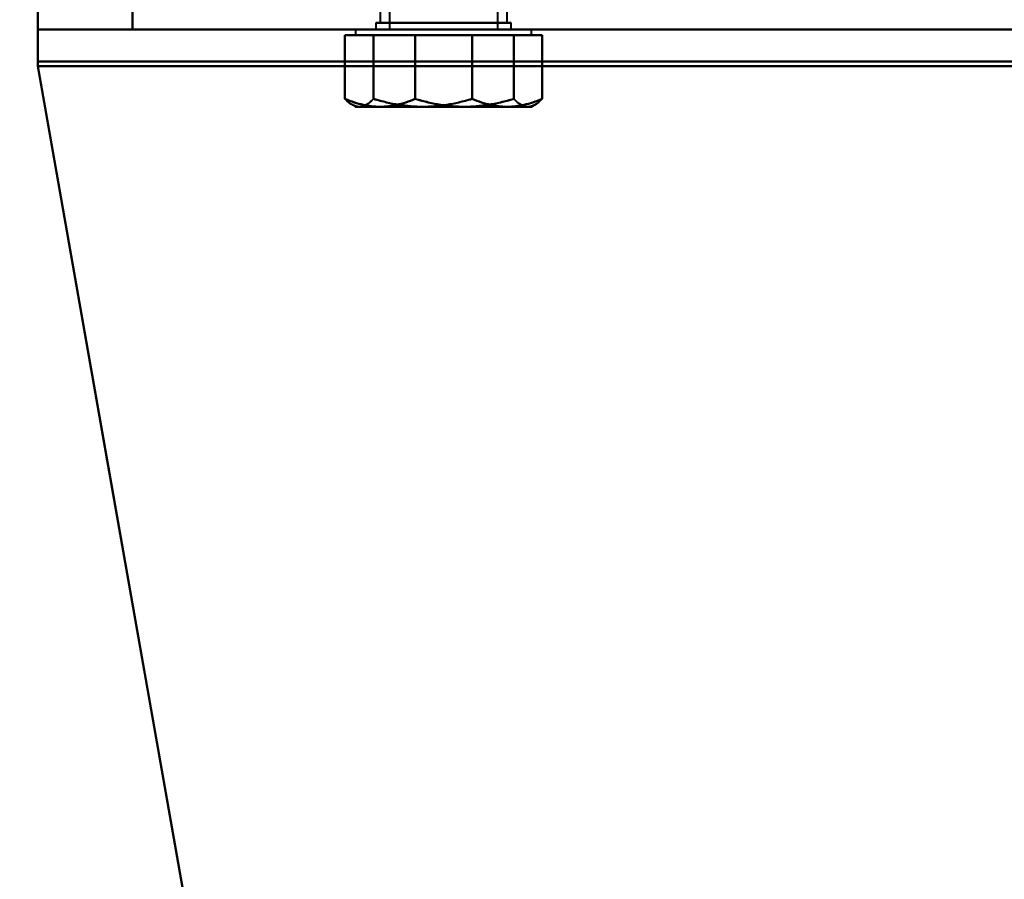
# Model space of a CAD drawing. Header units: millimetres. Extents: x -1321 to 1388, y -120 to 1267.
# Tile 3 of 88: x -419 to -346, y 64 to 127. Entities that reach past the tile are written whole.
import ezdxf

# ---------------------------------------------------------------- set-up
doc = ezdxf.new("R2010")
doc.units = ezdxf.units.MM
for name, color, linetype, lineweight in [('A-ANNO-DIMS', 211, 'Continuous', 30), ('A-ANNO-DIMS-20', 211, 'Continuous', 30), ('G-IMPT', 8, 'Continuous', 40)]:
    doc.layers.add(name, color=color, linetype=linetype, lineweight=lineweight)
doc.styles.add('Arial_1', font='arial.ttf', dxfattribs={"height": 60})
doc.dimstyles.new('Linéaire', dxfattribs={"dimscale": 304.8, "dimtxt": 61.215564, "dimasz": 0.131234, "dimexe": 0.131234, "dimexo": 0.131234, "dimgap": 0.131234, "dimtad": 1, "dimdec": 0, "dimzin": 0, "dimdsep": 46, "dimtxsty": 'Arial_1', "dimblk1": 'OBLIQUE', "dimblk2": 'OBLIQUE', "dimsah": 1, "dimcen": 0.09, "dimazin": 0, "dimtfac": 1, "dimtdec": 4, "dimtix": 1, "dimtmove": 0, "dimatfit": 3, "dimfxl": 1, "dimtvp": 1, "dimtfill": 1, "dimtolj": 1, "dimtzin": 0, "dimarcsym": 2})

# ---------------------------------------------------------------- blocks, each defined once
blk = doc.blocks.new('NEXA 1500 CALQUES_dwg-769064-Droite')
at = {"layer": 'G-IMPT'}
for p, q in [((-392.2, 128.872), (-392.2, 126.872)), ((-392.2, 128.872), (-392.2, 126.872)), ((-392.2, 128.872), (-392.2, 126.872)), ((-392.2, 128.872), (-392.2, 126.872)), ((-391.5, 128.872), (-391.5, 126.372)), ((-391.5, 128.872), (-391.5, 126.372)), ((-391.5, 128.872), (-391.5, 126.372)), ((-391.5, 128.872), (-391.5, 126.372)), ((-383.5, 126.372), (-383.5, 128.872)), ((-383.5, 126.372), (-383.5, 128.872)), ((-383.5, 126.372), (-383.5, 128.872)), ((-383.5, 126.372), (-383.5, 128.872)), ((-382.8, 126.872), (-382.8, 128.872)), ((-382.8, 126.872), (-382.8, 128.872)), ((-382.8, 126.872), (-382.8, 128.872)), ((-382.8, 126.872), (-382.8, 128.872)), ((-417.5, 128.372), (-417.5, 126.372)), ((-417.5, 128.372), (-417.5, 126.372)), ((-417.5, 128.372), (-417.5, 123.678)), ((-417.5, 123.678), (-417.5, 128.372)), ((-417.5, 128.372), (-417.5, 123.678)), ((-417.5, 123.678), (-417.5, 128.372)), ((-417.5, 128.372), (-417.5, 123.678)), ((-417.5, 128.372), (-417.5, 123.678)), ((-417.5, 123.678), (-417.5, 128.372)), ((-417.5, 123.678), (-417.5, 128.372)), ((-392.5, 126.872), (-392.5, 126.372)), ((-392.5, 126.872), (-392.5, 126.372)), ((-392.5, 126.872), (-392.5, 126.372)), ((-392.5, 126.872), (-392.5, 126.372)), ((-387.5, 126.872), (-392.5, 126.872)), ((-392.5, 126.872), (-387.5, 126.872)), ((-387.5, 126.872), (-392.5, 126.872)), ((-392.5, 126.872), (-387.5, 126.872)), ((-387.5, 126.872), (-392.5, 126.872)), ((-392.5, 126.872), (-387.5, 126.872)), ((-387.5, 126.872), (-392.5, 126.872)), ((-392.5, 126.872), (-387.5, 126.872)), ((-385.15, 126.872), (-392.2, 126.872)), ((-392.2, 126.872), (-383.43, 126.872)), ((-392.2, 126.872), (-387.5, 126.872)), ((-382.8, 126.872), (-392.2, 126.872)), ((-382.8, 126.872), (-392.2, 126.872)), ((-392.2, 126.872), (-387.5, 126.872)), ((-382.8, 126.872), (-392.2, 126.872)), ((-382.8, 126.872), (-392.2, 126.872)), ((-392.2, 126.872), (-387.5, 126.872)), ((-382.8, 126.872), (-392.2, 126.872)), ((-382.8, 126.872), (-392.2, 126.872)), ((-391.57, 126.872), (-385.15, 126.872)), ((-382.8, 126.872), (-389.85, 126.872)), ((-382.5, 126.872), (-387.5, 126.872)), ((-387.5, 126.872), (-382.5, 126.872)), ((-382.5, 126.872), (-387.5, 126.872)), ((-387.5, 126.872), (-382.8, 126.872)), ((-387.5, 126.872), (-382.8, 126.872)), ((-387.5, 126.872), (-382.5, 126.872)), ((-382.5, 126.872), (-387.5, 126.872)), ((-387.5, 126.872), (-382.8, 126.872)), ((-387.5, 126.872), (-382.8, 126.872)), ((-387.5, 126.872), (-382.5, 126.872)), ((-382.5, 126.872), (-387.5, 126.872)), ((-387.5, 126.872), (-382.8, 126.872)), ((-387.5, 126.872), (-382.8, 126.872)), ((-387.5, 126.872), (-382.5, 126.872)), ((-385.15, 126.872), (-382.8, 126.872)), ((-382.5, 126.372), (-382.5, 126.872)), ((-382.5, 126.372), (-382.5, 126.872)), ((-382.5, 126.372), (-382.5, 126.872)), ((-382.5, 126.372), (-382.5, 126.872)), ((400.5, 126.372), (-417.5, 126.372)), ((400.5, 126.372), (-417.5, 126.372)), ((-417.5, 126.372), (-417.5, 124.025)), ((-417.5, 126.372), (-410.5, 126.372)), ((-417.5, 126.372), (-417.5, 124.025)), ((-417.5, 126.372), (-410.5, 126.372)), ((-417.5, 126.372), (-417.5, 124.025)), ((-417.5, 126.372), (-410.5, 126.372)), ((-417.5, 126.372), (-417.5, 124.025)), ((-417.5, 126.372), (-410.5, 126.372)), ((-417.5, 124.025), (-417.5, 126.372)), ((-410.5, 126.372), (-417.5, 126.372)), ((-410.5, 126.372), (-417.5, 126.372)), ((-410.5, 126.372), (-417.5, 126.372)), ((-417.5, 124.025), (-417.5, 126.372)), ((-410.5, 126.372), (-417.5, 126.372)), ((-417.5, 124.025), (-417.5, 126.372)), ((-417.5, 124.025), (-417.5, 126.372)), ((-394, 126.372), (-394, 125.972)), ((-394, 126.372), (-394, 125.972)), ((-394, 126.372), (-394, 125.972)), ((-394, 126.372), (-394, 125.972)), ((-394, 126.372), (-381.261, 126.372)), ((-394, 126.372), (-381.261, 126.372)), ((-394, 126.372), (-381.261, 126.372)), ((-394, 126.372), (-381.261, 126.372)), ((-381.261, 126.372), (-394, 126.372)), ((-381.261, 126.372), (-394, 126.372)), ((-381.261, 126.372), (-394, 126.372)), ((-381.261, 126.372), (-394, 126.372)), ((-394, 125.972), (-392.198, 125.972)), ((-394, 125.972), (-392.198, 125.972)), ((-394, 125.972), (-392.198, 125.972)), ((-394, 125.972), (-392.198, 125.972)), ((-392.198, 125.972), (-394, 125.972)), ((-392.198, 125.972), (-394, 125.972)), ((-392.198, 125.972), (-394, 125.972)), ((-392.198, 125.972), (-394, 125.972)), ((-393.739, 126.372), (-381, 126.372)), ((-393.739, 126.372), (-381, 126.372)), ((-393.739, 126.372), (-381, 126.372)), ((-393.739, 126.372), (-381, 126.372)), ((-381, 126.372), (-393.739, 126.372)), ((-381, 126.372), (-393.739, 126.372)), ((-381, 126.372), (-393.739, 126.372)), ((-381, 126.372), (-393.739, 126.372)), ((-393.739, 125.972), (-389.041, 125.972)), ((-393.739, 125.972), (-389.041, 125.972)), ((-393.739, 125.972), (-389.041, 125.972)), ((-393.739, 125.972), (-389.041, 125.972)), ((-389.041, 125.972), (-393.739, 125.972)), ((-389.041, 125.972), (-393.739, 125.972)), ((-389.041, 125.972), (-393.739, 125.972)), ((-389.041, 125.972), (-393.739, 125.972)), ((-387.5, 126.372), (-392.5, 126.372)), ((-392.5, 126.372), (-387.5, 126.372)), ((-387.5, 126.372), (-392.5, 126.372)), ((-392.5, 126.372), (-387.5, 126.372)), ((-387.5, 126.372), (-392.5, 126.372)), ((-392.5, 126.372), (-387.5, 126.372)), ((-387.5, 126.372), (-392.5, 126.372)), ((-392.5, 126.372), (-387.5, 126.372)), ((-392.198, 125.972), (-385.959, 125.972)), ((-392.198, 125.972), (-385.959, 125.972)), ((-392.198, 125.972), (-385.959, 125.972)), ((-392.198, 125.972), (-385.959, 125.972)), ((-385.959, 125.972), (-392.198, 125.972)), ((-385.959, 125.972), (-392.198, 125.972)), ((-385.959, 125.972), (-392.198, 125.972)), ((-385.959, 125.972), (-392.198, 125.972)), ((-391.5, 126.372), (-386.378, 126.372)), ((-386.378, 126.372), (-391.5, 126.372)), ((-386.378, 126.372), (-391.5, 126.372)), ((-391.5, 126.372), (-386.378, 126.372)), ((-386.378, 126.372), (-391.5, 126.372)), ((-391.5, 126.372), (-386.378, 126.372)), ((-386.378, 126.372), (-391.5, 126.372)), ((-391.5, 126.372), (-386.378, 126.372)), ((-389.041, 125.972), (-382.802, 125.972)), ((-389.041, 125.972), (-382.802, 125.972)), ((-389.041, 125.972), (-382.802, 125.972)), ((-389.041, 125.972), (-382.802, 125.972)), ((-382.802, 125.972), (-389.041, 125.972)), ((-382.802, 125.972), (-389.041, 125.972)), ((-382.802, 125.972), (-389.041, 125.972)), ((-382.802, 125.972), (-389.041, 125.972)), ((-388.622, 126.372), (-383.5, 126.372)), ((-383.5, 126.372), (-388.622, 126.372)), ((-383.5, 126.372), (-388.622, 126.372)), ((-388.622, 126.372), (-383.5, 126.372)), ((-383.5, 126.372), (-388.622, 126.372)), ((-388.622, 126.372), (-383.5, 126.372)), ((-383.5, 126.372), (-388.622, 126.372)), ((-388.622, 126.372), (-383.5, 126.372)), ((-382.5, 126.372), (-387.5, 126.372)), ((-387.5, 126.372), (-382.5, 126.372)), ((-382.5, 126.372), (-387.5, 126.372)), ((-387.5, 126.372), (-382.5, 126.372)), ((-382.5, 126.372), (-387.5, 126.372)), ((-387.5, 126.372), (-382.5, 126.372)), ((-382.5, 126.372), (-387.5, 126.372)), ((-387.5, 126.372), (-382.5, 126.372)), ((-385.959, 125.972), (-381.261, 125.972)), ((-385.959, 125.972), (-381.261, 125.972)), ((-385.959, 125.972), (-381.261, 125.972)), ((-385.959, 125.972), (-381.261, 125.972)), ((-381.261, 125.972), (-385.959, 125.972)), ((-381.261, 125.972), (-385.959, 125.972)), ((-381.261, 125.972), (-385.959, 125.972)), ((-381.261, 125.972), (-385.959, 125.972)), ((-382.802, 125.972), (-381, 125.972)), ((-382.802, 125.972), (-381, 125.972)), ((-382.802, 125.972), (-381, 125.972)), ((-382.802, 125.972), (-381, 125.972)), ((-381, 125.972), (-382.802, 125.972)), ((-381, 125.972), (-382.802, 125.972)), ((-381, 125.972), (-382.802, 125.972)), ((-381, 125.972), (-382.802, 125.972)), ((-381, 125.972), (-381, 126.372)), ((-381, 125.972), (-381, 126.372)), ((-381, 125.972), (-381, 126.372)), ((-381, 125.972), (-381, 126.372)), ((-394.267, 120.827), (-394, 120.672)), ((-394.267, 120.827), (-394, 120.672)), ((-394.267, 120.827), (-394, 120.672)), ((-394.267, 120.827), (-394, 120.672)), ((-381, 120.672), (-380.733, 120.827)), ((-381, 120.672), (-380.733, 120.827)), ((-381, 120.672), (-380.733, 120.827)), ((-381, 120.672), (-380.733, 120.827)), ((-394, 120.672), (-392.198, 120.672)), ((-394, 120.672), (-392.198, 120.672)), ((-394, 120.672), (-392.198, 120.672)), ((-394, 120.672), (-392.198, 120.672)), ((-392.198, 120.672), (-394, 120.672)), ((-392.198, 120.672), (-394, 120.672)), ((-392.198, 120.672), (-394, 120.672)), ((-392.198, 120.672), (-394, 120.672)), ((-393.739, 120.672), (-389.041, 120.672)), ((-393.739, 120.672), (-389.041, 120.672)), ((-393.739, 120.672), (-389.041, 120.672)), ((-393.739, 120.672), (-389.041, 120.672)), ((-389.041, 120.672), (-393.739, 120.672)), ((-389.041, 120.672), (-393.739, 120.672)), ((-389.041, 120.672), (-393.739, 120.672)), ((-389.041, 120.672), (-393.739, 120.672)), ((-392.198, 120.672), (-385.959, 120.672)), ((-392.198, 120.672), (-385.959, 120.672)), ((-392.198, 120.672), (-385.959, 120.672)), ((-392.198, 120.672), (-385.959, 120.672)), ((-385.959, 120.672), (-392.198, 120.672)), ((-385.959, 120.672), (-392.198, 120.672)), ((-385.959, 120.672), (-392.198, 120.672)), ((-385.959, 120.672), (-392.198, 120.672)), ((-389.041, 120.672), (-382.802, 120.672)), ((-389.041, 120.672), (-382.802, 120.672)), ((-389.041, 120.672), (-382.802, 120.672)), ((-389.041, 120.672), (-382.802, 120.672)), ((-382.802, 120.672), (-389.041, 120.672)), ((-382.802, 120.672), (-389.041, 120.672)), ((-382.802, 120.672), (-389.041, 120.672)), ((-382.802, 120.672), (-389.041, 120.672)), ((-385.959, 120.672), (-381.261, 120.672)), ((-385.959, 120.672), (-381.261, 120.672)), ((-385.959, 120.672), (-381.261, 120.672)), ((-385.959, 120.672), (-381.261, 120.672)), ((-381.261, 120.672), (-385.959, 120.672)), ((-381.261, 120.672), (-385.959, 120.672)), ((-381.261, 120.672), (-385.959, 120.672)), ((-381.261, 120.672), (-385.959, 120.672)), ((-382.802, 120.672), (-381, 120.672)), ((-382.802, 120.672), (-381, 120.672)), ((-382.802, 120.672), (-381, 120.672)), ((-382.802, 120.672), (-381, 120.672)), ((-381, 120.672), (-382.802, 120.672)), ((-381, 120.672), (-382.802, 120.672)), ((-381, 120.672), (-382.802, 120.672)), ((-381, 120.672), (-382.802, 120.672))]:
    blk.add_line(p, q, dxfattribs=at)
at = {"layer": 'G-IMPT', "flags": 128}
for points in [[(-417.5, 126.372), (-417.5, 126.872), (-417.5, 127.372), (-417.5, 127.872), (-417.5, 128.372)], [(-417.5, 128.372), (-417.5, 127.872), (-417.5, 127.372), (-417.5, 126.872), (-417.5, 126.372)], [(-417.5, 126.372), (-417.5, 126.872), (-417.5, 127.372), (-417.5, 127.872), (-417.5, 128.372)], [(-417.5, 128.372), (-417.5, 127.872), (-417.5, 127.372), (-417.5, 126.872), (-417.5, 126.372)], [(-417.5, 128.372), (-417.5, 127.872), (-417.5, 127.372), (-417.5, 126.872), (-417.5, 126.372)], [(-417.5, 126.372), (-417.5, 126.872), (-417.5, 127.372), (-417.5, 127.872), (-417.5, 128.372)], [(-417.5, 128.372), (-417.5, 127.872), (-417.5, 127.372), (-417.5, 126.872), (-417.5, 126.372)], [(-417.5, 126.372), (-417.5, 126.872), (-417.5, 127.372), (-417.5, 127.872), (-417.5, 128.372)], [(-410.5, 128.372), (-410.5, 127.872), (-410.5, 127.372), (-410.5, 126.872), (-410.5, 126.372)], [(-410.5, 126.372), (-410.5, 126.872), (-410.5, 127.372), (-410.5, 127.872), (-410.5, 128.372)], [(-410.5, 128.372), (-410.5, 127.872), (-410.5, 127.372), (-410.5, 126.872), (-410.5, 126.372)], [(-410.5, 126.372), (-410.5, 126.872), (-410.5, 127.372), (-410.5, 127.872), (-410.5, 128.372)], [(-410.5, 128.372), (-410.5, 127.872), (-410.5, 127.372), (-410.5, 126.872), (-410.5, 126.372)], [(-410.5, 126.372), (-410.5, 126.872), (-410.5, 127.372), (-410.5, 127.872), (-410.5, 128.372)], [(-410.5, 128.372), (-410.5, 127.872), (-410.5, 127.372), (-410.5, 126.872), (-410.5, 126.372)], [(-410.5, 126.372), (-410.5, 126.872), (-410.5, 127.372), (-410.5, 127.872), (-410.5, 128.372)], [(400.5, 126.372), (196, 126.372), (-8.5, 126.372), (-213, 126.372), (-417.5, 126.372)], [(-417.5, 126.372), (-213, 126.372), (-8.5, 126.372), (196, 126.372), (400.5, 126.372)], [(-417.5, 126.372), (-213, 126.372), (-8.5, 126.372), (196, 126.372), (400.5, 126.372)], [(400.5, 126.372), (196, 126.372), (-8.5, 126.372), (-213, 126.372), (-417.5, 126.372)], [(-417.5, 126.372), (-213, 126.372), (-8.5, 126.372), (196, 126.372), (400.5, 126.372)], [(400.5, 126.372), (196, 126.372), (-8.5, 126.372), (-213, 126.372), (-417.5, 126.372)], [(400.5, 126.372), (196, 126.372), (-8.5, 126.372), (-213, 126.372), (-417.5, 126.372)], [(-417.5, 126.372), (-213, 126.372), (-8.5, 126.372), (196, 126.372), (400.5, 126.372)], [(393.5, 126.372), (192.5, 126.372), (-8.5, 126.372), (-209.5, 126.372), (-410.5, 126.372)], [(-410.5, 126.372), (-209.5, 126.372), (-8.5, 126.372), (192.5, 126.372), (393.5, 126.372)], [(-410.5, 126.372), (-209.5, 126.372), (-8.5, 126.372), (192.5, 126.372), (393.5, 126.372)], [(393.5, 126.372), (192.5, 126.372), (-8.5, 126.372), (-209.5, 126.372), (-410.5, 126.372)], [(-410.5, 126.372), (-209.5, 126.372), (-8.5, 126.372), (192.5, 126.372), (393.5, 126.372)], [(393.5, 126.372), (192.5, 126.372), (-8.5, 126.372), (-209.5, 126.372), (-410.5, 126.372)], [(-410.5, 126.372), (-209.5, 126.372), (-8.5, 126.372), (192.5, 126.372), (393.5, 126.372)], [(393.5, 126.372), (192.5, 126.372), (-8.5, 126.372), (-209.5, 126.372), (-410.5, 126.372)], [(-392.198, 125.972), (-392.847, 125.972), (-393.495, 125.972), (-394.143, 125.972), (-394.792, 125.972)], [(-394.792, 125.972), (-394.792, 124.792), (-394.792, 123.613), (-394.792, 122.433), (-394.792, 121.253)], [(-394.792, 121.253), (-394.792, 122.433), (-394.792, 123.613), (-394.792, 124.792), (-394.792, 125.972)], [(-394.792, 125.972), (-394.529, 125.972), (-394.265, 125.972), (-394.002, 125.972), (-393.739, 125.972)], [(-392.198, 125.972), (-392.847, 125.972), (-393.495, 125.972), (-394.143, 125.972), (-394.792, 125.972)], [(-394.792, 125.972), (-394.792, 124.792), (-394.792, 123.613), (-394.792, 122.433), (-394.792, 121.253)], [(-394.792, 121.253), (-394.792, 122.433), (-394.792, 123.613), (-394.792, 124.792), (-394.792, 125.972)], [(-394.792, 125.972), (-394.529, 125.972), (-394.265, 125.972), (-394.002, 125.972), (-393.739, 125.972)], [(-392.198, 125.972), (-392.847, 125.972), (-393.495, 125.972), (-394.143, 125.972), (-394.792, 125.972)], [(-394.792, 125.972), (-394.792, 124.792), (-394.792, 123.613), (-394.792, 122.433), (-394.792, 121.253)], [(-394.792, 121.253), (-394.792, 122.433), (-394.792, 123.613), (-394.792, 124.792), (-394.792, 125.972)], [(-394.792, 125.972), (-394.529, 125.972), (-394.265, 125.972), (-394.002, 125.972), (-393.739, 125.972)], [(-392.198, 125.972), (-392.847, 125.972), (-393.495, 125.972), (-394.143, 125.972), (-394.792, 125.972)], [(-394.792, 125.972), (-394.792, 124.792), (-394.792, 123.613), (-394.792, 122.433), (-394.792, 121.253)], [(-394.792, 121.253), (-394.792, 122.433), (-394.792, 123.613), (-394.792, 124.792), (-394.792, 125.972)], [(-394.792, 125.972), (-394.529, 125.972), (-394.265, 125.972), (-394.002, 125.972), (-393.739, 125.972)], [(-393.739, 125.972), (-394.002, 125.972), (-394.265, 125.972), (-394.529, 125.972), (-394.792, 125.972)], [(-394.792, 125.972), (-394.143, 125.972), (-393.495, 125.972), (-392.847, 125.972), (-392.198, 125.972)], [(-393.739, 125.972), (-394.002, 125.972), (-394.265, 125.972), (-394.529, 125.972), (-394.792, 125.972)], [(-394.792, 125.972), (-394.143, 125.972), (-393.495, 125.972), (-392.847, 125.972), (-392.198, 125.972)], [(-393.739, 125.972), (-394.002, 125.972), (-394.265, 125.972), (-394.529, 125.972), (-394.792, 125.972)], [(-394.792, 125.972), (-394.143, 125.972), (-393.495, 125.972), (-392.847, 125.972), (-392.198, 125.972)], [(-393.739, 125.972), (-394.002, 125.972), (-394.265, 125.972), (-394.529, 125.972), (-394.792, 125.972)], [(-394.792, 125.972), (-394.143, 125.972), (-393.495, 125.972), (-392.847, 125.972), (-392.198, 125.972)], [(-393.739, 125.972), (-393.476, 125.972), (-393.213, 125.972), (-392.95, 125.972), (-392.686, 125.972)], [(-393.739, 125.972), (-393.476, 125.972), (-393.213, 125.972), (-392.95, 125.972), (-392.686, 125.972)], [(-393.739, 125.972), (-393.476, 125.972), (-393.213, 125.972), (-392.95, 125.972), (-392.686, 125.972)], [(-393.739, 125.972), (-393.476, 125.972), (-393.213, 125.972), (-392.95, 125.972), (-392.686, 125.972)], [(-392.686, 125.972), (-392.95, 125.972), (-393.213, 125.972), (-393.476, 125.972), (-393.739, 125.972)], [(-392.686, 125.972), (-392.95, 125.972), (-393.213, 125.972), (-393.476, 125.972), (-393.739, 125.972)], [(-392.686, 125.972), (-392.95, 125.972), (-393.213, 125.972), (-393.476, 125.972), (-393.739, 125.972)], [(-392.686, 125.972), (-392.95, 125.972), (-393.213, 125.972), (-393.476, 125.972), (-393.739, 125.972)], [(-392.686, 125.972), (-392.686, 124.792), (-392.686, 123.613), (-392.686, 122.433), (-392.686, 121.253)], [(-392.686, 121.253), (-392.686, 122.433), (-392.686, 123.613), (-392.686, 124.792), (-392.686, 125.972)], [(-392.686, 125.972), (-391.775, 125.972), (-390.864, 125.972), (-389.952, 125.972), (-389.041, 125.972)], [(-392.686, 125.972), (-392.686, 124.792), (-392.686, 123.613), (-392.686, 122.433), (-392.686, 121.253)], [(-392.686, 121.253), (-392.686, 122.433), (-392.686, 123.613), (-392.686, 124.792), (-392.686, 125.972)], [(-392.686, 125.972), (-391.775, 125.972), (-390.864, 125.972), (-389.952, 125.972), (-389.041, 125.972)], [(-392.686, 125.972), (-392.686, 124.792), (-392.686, 123.613), (-392.686, 122.433), (-392.686, 121.253)], [(-392.686, 121.253), (-392.686, 122.433), (-392.686, 123.613), (-392.686, 124.792), (-392.686, 125.972)], [(-392.686, 125.972), (-391.775, 125.972), (-390.864, 125.972), (-389.952, 125.972), (-389.041, 125.972)], [(-392.686, 125.972), (-392.686, 124.792), (-392.686, 123.613), (-392.686, 122.433), (-392.686, 121.253)], [(-392.686, 121.253), (-392.686, 122.433), (-392.686, 123.613), (-392.686, 124.792), (-392.686, 125.972)], [(-392.686, 125.972), (-391.775, 125.972), (-390.864, 125.972), (-389.952, 125.972), (-389.041, 125.972)], [(-389.041, 125.972), (-389.952, 125.972), (-390.864, 125.972), (-391.775, 125.972), (-392.686, 125.972)], [(-389.041, 125.972), (-389.952, 125.972), (-390.864, 125.972), (-391.775, 125.972), (-392.686, 125.972)], [(-389.041, 125.972), (-389.952, 125.972), (-390.864, 125.972), (-391.775, 125.972), (-392.686, 125.972)], [(-389.041, 125.972), (-389.952, 125.972), (-390.864, 125.972), (-391.775, 125.972), (-392.686, 125.972)], [(-389.605, 125.972), (-390.254, 125.972), (-390.902, 125.972), (-391.55, 125.972), (-392.198, 125.972)], [(-389.605, 125.972), (-390.254, 125.972), (-390.902, 125.972), (-391.55, 125.972), (-392.198, 125.972)], [(-389.605, 125.972), (-390.254, 125.972), (-390.902, 125.972), (-391.55, 125.972), (-392.198, 125.972)], [(-389.605, 125.972), (-390.254, 125.972), (-390.902, 125.972), (-391.55, 125.972), (-392.198, 125.972)], [(-392.198, 125.972), (-391.55, 125.972), (-390.902, 125.972), (-390.254, 125.972), (-389.605, 125.972)], [(-392.198, 125.972), (-391.55, 125.972), (-390.902, 125.972), (-390.254, 125.972), (-389.605, 125.972)], [(-392.198, 125.972), (-391.55, 125.972), (-390.902, 125.972), (-390.254, 125.972), (-389.605, 125.972)], [(-392.198, 125.972), (-391.55, 125.972), (-390.902, 125.972), (-390.254, 125.972), (-389.605, 125.972)], [(-385.959, 125.972), (-386.871, 125.972), (-387.782, 125.972), (-388.694, 125.972), (-389.605, 125.972)], [(-389.605, 125.972), (-389.605, 124.792), (-389.605, 123.613), (-389.605, 122.433), (-389.605, 121.253)], [(-389.605, 121.253), (-389.605, 122.433), (-389.605, 123.613), (-389.605, 124.792), (-389.605, 125.972)], [(-389.605, 121.253), (-389.605, 122.433), (-389.605, 123.613), (-389.605, 124.792), (-389.605, 125.972)], [(-385.959, 125.972), (-386.871, 125.972), (-387.782, 125.972), (-388.694, 125.972), (-389.605, 125.972)], [(-389.605, 125.972), (-389.605, 124.792), (-389.605, 123.613), (-389.605, 122.433), (-389.605, 121.253)], [(-385.959, 125.972), (-386.871, 125.972), (-387.782, 125.972), (-388.694, 125.972), (-389.605, 125.972)], [(-389.605, 125.972), (-389.605, 124.792), (-389.605, 123.613), (-389.605, 122.433), (-389.605, 121.253)], [(-389.605, 121.253), (-389.605, 122.433), (-389.605, 123.613), (-389.605, 124.792), (-389.605, 125.972)], [(-389.605, 121.253), (-389.605, 122.433), (-389.605, 123.613), (-389.605, 124.792), (-389.605, 125.972)], [(-385.959, 125.972), (-386.871, 125.972), (-387.782, 125.972), (-388.694, 125.972), (-389.605, 125.972)], [(-389.605, 125.972), (-389.605, 124.792), (-389.605, 123.613), (-389.605, 122.433), (-389.605, 121.253)], [(-389.605, 125.972), (-388.694, 125.972), (-387.782, 125.972), (-386.871, 125.972), (-385.959, 125.972)], [(-389.605, 125.972), (-388.694, 125.972), (-387.782, 125.972), (-386.871, 125.972), (-385.959, 125.972)], [(-389.605, 125.972), (-388.694, 125.972), (-387.782, 125.972), (-386.871, 125.972), (-385.959, 125.972)], [(-389.605, 125.972), (-388.694, 125.972), (-387.782, 125.972), (-386.871, 125.972), (-385.959, 125.972)], [(-389.041, 125.972), (-388.129, 125.972), (-387.218, 125.972), (-386.306, 125.972), (-385.395, 125.972)], [(-389.041, 125.972), (-388.129, 125.972), (-387.218, 125.972), (-386.306, 125.972), (-385.395, 125.972)], [(-389.041, 125.972), (-388.129, 125.972), (-387.218, 125.972), (-386.306, 125.972), (-385.395, 125.972)], [(-389.041, 125.972), (-388.129, 125.972), (-387.218, 125.972), (-386.306, 125.972), (-385.395, 125.972)], [(-385.395, 125.972), (-386.306, 125.972), (-387.218, 125.972), (-388.129, 125.972), (-389.041, 125.972)], [(-385.395, 125.972), (-386.306, 125.972), (-387.218, 125.972), (-388.129, 125.972), (-389.041, 125.972)], [(-385.395, 125.972), (-386.306, 125.972), (-387.218, 125.972), (-388.129, 125.972), (-389.041, 125.972)], [(-385.395, 125.972), (-386.306, 125.972), (-387.218, 125.972), (-388.129, 125.972), (-389.041, 125.972)], [(-382.314, 125.972), (-383.225, 125.972), (-384.136, 125.972), (-385.048, 125.972), (-385.959, 125.972)], [(-382.314, 125.972), (-383.225, 125.972), (-384.136, 125.972), (-385.048, 125.972), (-385.959, 125.972)], [(-382.314, 125.972), (-383.225, 125.972), (-384.136, 125.972), (-385.048, 125.972), (-385.959, 125.972)], [(-382.314, 125.972), (-383.225, 125.972), (-384.136, 125.972), (-385.048, 125.972), (-385.959, 125.972)], [(-385.959, 125.972), (-385.048, 125.972), (-384.136, 125.972), (-383.225, 125.972), (-382.314, 125.972)], [(-385.959, 125.972), (-385.048, 125.972), (-384.136, 125.972), (-383.225, 125.972), (-382.314, 125.972)], [(-385.959, 125.972), (-385.048, 125.972), (-384.136, 125.972), (-383.225, 125.972), (-382.314, 125.972)], [(-385.959, 125.972), (-385.048, 125.972), (-384.136, 125.972), (-383.225, 125.972), (-382.314, 125.972)], [(-385.395, 121.253), (-385.395, 122.433), (-385.395, 123.613), (-385.395, 124.792), (-385.395, 125.972)], [(-385.395, 125.972), (-384.746, 125.972), (-384.098, 125.972), (-383.45, 125.972), (-382.802, 125.972)], [(-385.395, 125.972), (-385.395, 124.792), (-385.395, 123.613), (-385.395, 122.433), (-385.395, 121.253)], [(-385.395, 125.972), (-385.395, 124.792), (-385.395, 123.613), (-385.395, 122.433), (-385.395, 121.253)], [(-385.395, 121.253), (-385.395, 122.433), (-385.395, 123.613), (-385.395, 124.792), (-385.395, 125.972)], [(-385.395, 125.972), (-384.746, 125.972), (-384.098, 125.972), (-383.45, 125.972), (-382.802, 125.972)], [(-385.395, 121.253), (-385.395, 122.433), (-385.395, 123.613), (-385.395, 124.792), (-385.395, 125.972)], [(-385.395, 125.972), (-384.746, 125.972), (-384.098, 125.972), (-383.45, 125.972), (-382.802, 125.972)], [(-385.395, 125.972), (-385.395, 124.792), (-385.395, 123.613), (-385.395, 122.433), (-385.395, 121.253)], [(-385.395, 125.972), (-385.395, 124.792), (-385.395, 123.613), (-385.395, 122.433), (-385.395, 121.253)], [(-385.395, 121.253), (-385.395, 122.433), (-385.395, 123.613), (-385.395, 124.792), (-385.395, 125.972)], [(-385.395, 125.972), (-384.746, 125.972), (-384.098, 125.972), (-383.45, 125.972), (-382.802, 125.972)], [(-382.802, 125.972), (-383.45, 125.972), (-384.098, 125.972), (-384.746, 125.972), (-385.395, 125.972)], [(-382.802, 125.972), (-383.45, 125.972), (-384.098, 125.972), (-384.746, 125.972), (-385.395, 125.972)], [(-382.802, 125.972), (-383.45, 125.972), (-384.098, 125.972), (-384.746, 125.972), (-385.395, 125.972)], [(-382.802, 125.972), (-383.45, 125.972), (-384.098, 125.972), (-384.746, 125.972), (-385.395, 125.972)], [(-382.802, 125.972), (-382.153, 125.972), (-381.505, 125.972), (-380.857, 125.972), (-380.208, 125.972)], [(-382.802, 125.972), (-382.153, 125.972), (-381.505, 125.972), (-380.857, 125.972), (-380.208, 125.972)], [(-382.802, 125.972), (-382.153, 125.972), (-381.505, 125.972), (-380.857, 125.972), (-380.208, 125.972)], [(-382.802, 125.972), (-382.153, 125.972), (-381.505, 125.972), (-380.857, 125.972), (-380.208, 125.972)], [(-380.208, 125.972), (-380.857, 125.972), (-381.505, 125.972), (-382.153, 125.972), (-382.802, 125.972)], [(-380.208, 125.972), (-380.857, 125.972), (-381.505, 125.972), (-382.153, 125.972), (-382.802, 125.972)], [(-380.208, 125.972), (-380.857, 125.972), (-381.505, 125.972), (-382.153, 125.972), (-382.802, 125.972)], [(-380.208, 125.972), (-380.857, 125.972), (-381.505, 125.972), (-382.153, 125.972), (-382.802, 125.972)], [(-381.261, 125.972), (-381.524, 125.972), (-381.787, 125.972), (-382.05, 125.972), (-382.314, 125.972)], [(-382.314, 125.972), (-382.314, 124.792), (-382.314, 123.613), (-382.314, 122.433), (-382.314, 121.253)], [(-382.314, 121.253), (-382.314, 122.433), (-382.314, 123.613), (-382.314, 124.792), (-382.314, 125.972)], [(-381.261, 125.972), (-381.524, 125.972), (-381.787, 125.972), (-382.05, 125.972), (-382.314, 125.972)], [(-382.314, 125.972), (-382.314, 124.792), (-382.314, 123.613), (-382.314, 122.433), (-382.314, 121.253)], [(-382.314, 121.253), (-382.314, 122.433), (-382.314, 123.613), (-382.314, 124.792), (-382.314, 125.972)], [(-381.261, 125.972), (-381.524, 125.972), (-381.787, 125.972), (-382.05, 125.972), (-382.314, 125.972)], [(-382.314, 125.972), (-382.314, 124.792), (-382.314, 123.613), (-382.314, 122.433), (-382.314, 121.253)], [(-382.314, 121.253), (-382.314, 122.433), (-382.314, 123.613), (-382.314, 124.792), (-382.314, 125.972)], [(-381.261, 125.972), (-381.524, 125.972), (-381.787, 125.972), (-382.05, 125.972), (-382.314, 125.972)], [(-382.314, 125.972), (-382.314, 124.792), (-382.314, 123.613), (-382.314, 122.433), (-382.314, 121.253)], [(-382.314, 121.253), (-382.314, 122.433), (-382.314, 123.613), (-382.314, 124.792), (-382.314, 125.972)], [(-382.314, 125.972), (-382.05, 125.972), (-381.787, 125.972), (-381.524, 125.972), (-381.261, 125.972)], [(-382.314, 125.972), (-382.05, 125.972), (-381.787, 125.972), (-381.524, 125.972), (-381.261, 125.972)], [(-382.314, 125.972), (-382.05, 125.972), (-381.787, 125.972), (-381.524, 125.972), (-381.261, 125.972)], [(-382.314, 125.972), (-382.05, 125.972), (-381.787, 125.972), (-381.524, 125.972), (-381.261, 125.972)], [(-380.208, 125.972), (-380.471, 125.972), (-380.735, 125.972), (-380.998, 125.972), (-381.261, 125.972)], [(-380.208, 125.972), (-380.471, 125.972), (-380.735, 125.972), (-380.998, 125.972), (-381.261, 125.972)], [(-380.208, 125.972), (-380.471, 125.972), (-380.735, 125.972), (-380.998, 125.972), (-381.261, 125.972)], [(-380.208, 125.972), (-380.471, 125.972), (-380.735, 125.972), (-380.998, 125.972), (-381.261, 125.972)], [(-381.261, 125.972), (-380.998, 125.972), (-380.735, 125.972), (-380.471, 125.972), (-380.208, 125.972)], [(-381.261, 125.972), (-380.998, 125.972), (-380.735, 125.972), (-380.471, 125.972), (-380.208, 125.972)], [(-381.261, 125.972), (-380.998, 125.972), (-380.735, 125.972), (-380.471, 125.972), (-380.208, 125.972)], [(-381.261, 125.972), (-380.998, 125.972), (-380.735, 125.972), (-380.471, 125.972), (-380.208, 125.972)], [(-380.208, 125.972), (-380.208, 124.792), (-380.208, 123.613), (-380.208, 122.433), (-380.208, 121.253)], [(-380.208, 121.253), (-380.208, 122.433), (-380.208, 123.613), (-380.208, 124.792), (-380.208, 125.972)], [(-380.208, 125.972), (-380.208, 124.792), (-380.208, 123.613), (-380.208, 122.433), (-380.208, 121.253)], [(-380.208, 121.253), (-380.208, 122.433), (-380.208, 123.613), (-380.208, 124.792), (-380.208, 125.972)], [(-380.208, 125.972), (-380.208, 124.792), (-380.208, 123.613), (-380.208, 122.433), (-380.208, 121.253)], [(-380.208, 121.253), (-380.208, 122.433), (-380.208, 123.613), (-380.208, 124.792), (-380.208, 125.972)], [(-380.208, 125.972), (-380.208, 124.792), (-380.208, 123.613), (-380.208, 122.433), (-380.208, 121.253)], [(-380.208, 121.253), (-380.208, 122.433), (-380.208, 123.613), (-380.208, 124.792), (-380.208, 125.972)], [(-417.5, 124.025), (-213, 124.025), (-8.5, 124.025), (196, 124.025), (400.5, 124.025)], [(400.5, 124.025), (196, 124.025), (-8.5, 124.025), (-213, 124.025), (-417.5, 124.025)], [(-417.5, 124.025), (-417.5, 123.938), (-417.5, 123.851), (-417.5, 123.765), (-417.5, 123.678)], [(400.5, 124.025), (196, 124.025), (-8.5, 124.025), (-213, 124.025), (-417.5, 124.025)], [(-417.5, 123.678), (-417.5, 123.765), (-417.5, 123.851), (-417.5, 123.938), (-417.5, 124.025)], [(-417.5, 124.025), (-213, 124.025), (-8.5, 124.025), (196, 124.025), (400.5, 124.025)], [(400.5, 124.025), (196, 124.025), (-8.5, 124.025), (-213, 124.025), (-417.5, 124.025)], [(-417.5, 123.678), (-417.5, 123.765), (-417.5, 123.851), (-417.5, 123.938), (-417.5, 124.025)], [(-417.5, 124.025), (-213, 124.025), (-8.5, 124.025), (196, 124.025), (400.5, 124.025)], [(-417.5, 124.025), (-213, 124.025), (-8.5, 124.025), (196, 124.025), (400.5, 124.025)], [(400.5, 124.025), (196, 124.025), (-8.5, 124.025), (-213, 124.025), (-417.5, 124.025)], [(-417.5, 124.025), (-417.5, 123.938), (-417.5, 123.851), (-417.5, 123.765), (-417.5, 123.678)], [(-417.5, 123.678), (-417.5, 123.765), (-417.5, 123.851), (-417.5, 123.938), (-417.5, 124.025)], [(-417.5, 124.025), (-417.5, 123.938), (-417.5, 123.851), (-417.5, 123.765), (-417.5, 123.678)], [(-417.5, 124.025), (-417.5, 123.938), (-417.5, 123.851), (-417.5, 123.765), (-417.5, 123.678)], [(-417.5, 123.678), (-417.5, 123.765), (-417.5, 123.851), (-417.5, 123.938), (-417.5, 124.025)], [(-417.5, 123.678), (-412.209, 93.671), (-406.918, 63.665), (-401.627, 33.659), (-396.336, 3.653)], [(-417.5, 123.678), (-412.194, 93.585), (-406.888, 63.492), (-401.581, 33.398), (-396.275, 3.305)], [(-396.336, 3.653), (-401.627, 33.659), (-406.918, 63.665), (-412.209, 93.671), (-417.5, 123.678)], [(-396.275, 3.305), (-401.581, 33.398), (-406.888, 63.492), (-412.194, 93.585), (-417.5, 123.678)], [(-417.5, 123.678), (-213, 123.678), (-8.5, 123.678), (196, 123.678), (400.5, 123.678)], [(-396.275, 3.305), (-401.581, 33.398), (-406.888, 63.492), (-412.194, 93.585), (-417.5, 123.678)], [(-417.5, 123.678), (-412.209, 93.671), (-406.918, 63.665), (-401.627, 33.659), (-396.336, 3.653)], [(-396.336, 3.653), (-401.627, 33.659), (-406.918, 63.665), (-412.209, 93.671), (-417.5, 123.678)], [(400.5, 123.678), (196, 123.678), (-8.5, 123.678), (-213, 123.678), (-417.5, 123.678)], [(-417.5, 123.678), (-412.194, 93.585), (-406.888, 63.492), (-401.581, 33.398), (-396.275, 3.305)], [(-396.336, 3.653), (-401.627, 33.659), (-406.918, 63.665), (-412.209, 93.671), (-417.5, 123.678)], [(-396.275, 3.305), (-401.581, 33.398), (-406.888, 63.492), (-412.194, 93.585), (-417.5, 123.678)], [(-417.5, 123.678), (-412.209, 93.671), (-406.918, 63.665), (-401.627, 33.659), (-396.336, 3.653)], [(-417.5, 123.678), (-412.209, 93.671), (-406.918, 63.665), (-401.627, 33.659), (-396.336, 3.653)], [(-417.5, 123.678), (-412.194, 93.585), (-406.888, 63.492), (-401.581, 33.398), (-396.275, 3.305)], [(-396.336, 3.653), (-401.627, 33.659), (-406.918, 63.665), (-412.209, 93.671), (-417.5, 123.678)], [(400.5, 123.678), (196, 123.678), (-8.5, 123.678), (-213, 123.678), (-417.5, 123.678)], [(-417.5, 123.678), (-213, 123.678), (-8.5, 123.678), (196, 123.678), (400.5, 123.678)], [(400.5, 123.678), (196, 123.678), (-8.5, 123.678), (-213, 123.678), (-417.5, 123.678)], [(-417.5, 123.678), (-412.194, 93.585), (-406.888, 63.492), (-401.581, 33.398), (-396.275, 3.305)], [(-396.275, 3.305), (-401.581, 33.398), (-406.888, 63.492), (-412.194, 93.585), (-417.5, 123.678)], [(-417.5, 123.678), (-213, 123.678), (-8.5, 123.678), (196, 123.678), (400.5, 123.678)], [(-417.5, 123.678), (-213, 123.678), (-8.5, 123.678), (196, 123.678), (400.5, 123.678)], [(400.5, 123.678), (196, 123.678), (-8.5, 123.678), (-213, 123.678), (-417.5, 123.678)]]:
    blk.add_lwpolyline(points, dxfattribs=at)
at = {"layer": 'G-IMPT'}
for points, knots in [([(-392.198, 120.672), (-392.615, 120.671), (-393.221, 120.74), (-394.088, 120.979), (-394.552, 121.153), (-394.792, 121.253)], [0, 0, 0, 0, 0.5, 0.75, 1, 1, 1, 1]), ([(-394.792, 121.253), (-394.695, 121.153), (-394.504, 120.979), (-394.15, 120.74), (-393.907, 120.671), (-393.739, 120.672)], [0, 0, 0, 0, 0.25, 0.5, 1, 1, 1, 1]), ([(-394.792, 121.253), (-394.695, 121.153), (-394.504, 120.979), (-394.15, 120.74), (-393.907, 120.671), (-393.739, 120.672)], [0, 0, 0, 0, 0.25, 0.5, 1, 1, 1, 1]), ([(-392.198, 120.672), (-392.615, 120.671), (-393.221, 120.74), (-394.088, 120.979), (-394.552, 121.153), (-394.792, 121.253)], [0, 0, 0, 0, 0.5, 0.75, 1, 1, 1, 1]), ([(-392.198, 120.672), (-392.615, 120.671), (-393.221, 120.74), (-394.088, 120.979), (-394.552, 121.153), (-394.792, 121.253)], [0, 0, 0, 0, 0.5, 0.75, 1, 1, 1, 1]), ([(-394.792, 121.253), (-394.695, 121.153), (-394.504, 120.979), (-394.15, 120.74), (-393.907, 120.671), (-393.739, 120.672)], [0, 0, 0, 0, 0.25, 0.5, 1, 1, 1, 1]), ([(-394.792, 121.253), (-394.695, 121.153), (-394.504, 120.979), (-394.15, 120.74), (-393.907, 120.671), (-393.739, 120.672)], [0, 0, 0, 0, 0.25, 0.5, 1, 1, 1, 1]), ([(-392.198, 120.672), (-392.615, 120.671), (-393.221, 120.74), (-394.088, 120.979), (-394.552, 121.153), (-394.792, 121.253)], [0, 0, 0, 0, 0.5, 0.75, 1, 1, 1, 1]), ([(-393.739, 120.672), (-393.568, 120.671), (-393.317, 120.74), (-392.968, 120.979), (-392.785, 121.153), (-392.686, 121.253)], [0, 0, 0, 0, 0.5, 0.75, 1, 1, 1, 1]), ([(-393.739, 120.672), (-393.568, 120.671), (-393.317, 120.74), (-392.968, 120.979), (-392.785, 121.153), (-392.686, 121.253)], [0, 0, 0, 0, 0.5, 0.75, 1, 1, 1, 1]), ([(-393.739, 120.672), (-393.568, 120.671), (-393.317, 120.74), (-392.968, 120.979), (-392.785, 121.153), (-392.686, 121.253)], [0, 0, 0, 0, 0.5, 0.75, 1, 1, 1, 1]), ([(-393.739, 120.672), (-393.568, 120.671), (-393.317, 120.74), (-392.968, 120.979), (-392.785, 121.153), (-392.686, 121.253)], [0, 0, 0, 0, 0.5, 0.75, 1, 1, 1, 1]), ([(-392.686, 121.253), (-392.349, 121.153), (-391.7, 120.979), (-390.483, 120.74), (-389.627, 120.671), (-389.041, 120.672)], [0, 0, 0, 0, 0.25, 0.5, 1, 1, 1, 1]), ([(-392.686, 121.253), (-392.349, 121.153), (-391.7, 120.979), (-390.483, 120.74), (-389.627, 120.671), (-389.041, 120.672)], [0, 0, 0, 0, 0.25, 0.5, 1, 1, 1, 1]), ([(-392.686, 121.253), (-392.349, 121.153), (-391.7, 120.979), (-390.483, 120.74), (-389.627, 120.671), (-389.041, 120.672)], [0, 0, 0, 0, 0.25, 0.5, 1, 1, 1, 1]), ([(-392.686, 121.253), (-392.349, 121.153), (-391.7, 120.979), (-390.483, 120.74), (-389.627, 120.671), (-389.041, 120.672)], [0, 0, 0, 0, 0.25, 0.5, 1, 1, 1, 1]), ([(-389.605, 121.253), (-389.847, 121.153), (-390.304, 120.979), (-391.167, 120.74), (-391.78, 120.671), (-392.198, 120.672)], [0, 0, 0, 0, 0.25, 0.5, 1, 1, 1, 1]), ([(-389.605, 121.253), (-389.847, 121.153), (-390.304, 120.979), (-391.167, 120.74), (-391.78, 120.671), (-392.198, 120.672)], [0, 0, 0, 0, 0.25, 0.5, 1, 1, 1, 1]), ([(-389.605, 121.253), (-389.847, 121.153), (-390.304, 120.979), (-391.167, 120.74), (-391.78, 120.671), (-392.198, 120.672)], [0, 0, 0, 0, 0.25, 0.5, 1, 1, 1, 1]), ([(-389.605, 121.253), (-389.847, 121.153), (-390.304, 120.979), (-391.167, 120.74), (-391.78, 120.671), (-392.198, 120.672)], [0, 0, 0, 0, 0.25, 0.5, 1, 1, 1, 1]), ([(-385.959, 120.672), (-386.546, 120.671), (-387.405, 120.74), (-388.62, 120.979), (-389.267, 121.153), (-389.605, 121.253)], [0, 0, 0, 0, 0.5, 0.75, 1, 1, 1, 1]), ([(-385.959, 120.672), (-386.546, 120.671), (-387.405, 120.74), (-388.62, 120.979), (-389.267, 121.153), (-389.605, 121.253)], [0, 0, 0, 0, 0.5, 0.75, 1, 1, 1, 1]), ([(-385.959, 120.672), (-386.546, 120.671), (-387.405, 120.74), (-388.62, 120.979), (-389.267, 121.153), (-389.605, 121.253)], [0, 0, 0, 0, 0.5, 0.75, 1, 1, 1, 1]), ([(-385.959, 120.672), (-386.546, 120.671), (-387.405, 120.74), (-388.62, 120.979), (-389.267, 121.153), (-389.605, 121.253)], [0, 0, 0, 0, 0.5, 0.75, 1, 1, 1, 1]), ([(-389.041, 120.672), (-388.454, 120.671), (-387.595, 120.74), (-386.38, 120.979), (-385.733, 121.153), (-385.395, 121.253)], [0, 0, 0, 0, 0.5, 0.75, 1, 1, 1, 1]), ([(-389.041, 120.672), (-388.454, 120.671), (-387.595, 120.74), (-386.38, 120.979), (-385.733, 121.153), (-385.395, 121.253)], [0, 0, 0, 0, 0.5, 0.75, 1, 1, 1, 1]), ([(-389.041, 120.672), (-388.454, 120.671), (-387.595, 120.74), (-386.38, 120.979), (-385.733, 121.153), (-385.395, 121.253)], [0, 0, 0, 0, 0.5, 0.75, 1, 1, 1, 1]), ([(-389.041, 120.672), (-388.454, 120.671), (-387.595, 120.74), (-386.38, 120.979), (-385.733, 121.153), (-385.395, 121.253)], [0, 0, 0, 0, 0.5, 0.75, 1, 1, 1, 1]), ([(-382.314, 121.253), (-382.651, 121.153), (-383.3, 120.979), (-384.517, 120.74), (-385.373, 120.671), (-385.959, 120.672)], [0, 0, 0, 0, 0.25, 0.5, 1, 1, 1, 1]), ([(-382.314, 121.253), (-382.651, 121.153), (-383.3, 120.979), (-384.517, 120.74), (-385.373, 120.671), (-385.959, 120.672)], [0, 0, 0, 0, 0.25, 0.5, 1, 1, 1, 1]), ([(-382.314, 121.253), (-382.651, 121.153), (-383.3, 120.979), (-384.517, 120.74), (-385.373, 120.671), (-385.959, 120.672)], [0, 0, 0, 0, 0.25, 0.5, 1, 1, 1, 1]), ([(-382.314, 121.253), (-382.651, 121.153), (-383.3, 120.979), (-384.517, 120.74), (-385.373, 120.671), (-385.959, 120.672)], [0, 0, 0, 0, 0.25, 0.5, 1, 1, 1, 1]), ([(-385.395, 121.253), (-385.153, 121.153), (-384.696, 120.979), (-383.833, 120.74), (-383.22, 120.671), (-382.802, 120.672)], [0, 0, 0, 0, 0.25, 0.5, 1, 1, 1, 1]), ([(-385.395, 121.253), (-385.153, 121.153), (-384.696, 120.979), (-383.833, 120.74), (-383.22, 120.671), (-382.802, 120.672)], [0, 0, 0, 0, 0.25, 0.5, 1, 1, 1, 1]), ([(-385.395, 121.253), (-385.153, 121.153), (-384.696, 120.979), (-383.833, 120.74), (-383.22, 120.671), (-382.802, 120.672)], [0, 0, 0, 0, 0.25, 0.5, 1, 1, 1, 1]), ([(-385.395, 121.253), (-385.153, 121.153), (-384.696, 120.979), (-383.833, 120.74), (-383.22, 120.671), (-382.802, 120.672)], [0, 0, 0, 0, 0.25, 0.5, 1, 1, 1, 1]), ([(-382.802, 120.672), (-382.385, 120.671), (-381.779, 120.74), (-380.912, 120.979), (-380.448, 121.153), (-380.208, 121.253)], [0, 0, 0, 0, 0.5, 0.75, 1, 1, 1, 1]), ([(-382.802, 120.672), (-382.385, 120.671), (-381.779, 120.74), (-380.912, 120.979), (-380.448, 121.153), (-380.208, 121.253)], [0, 0, 0, 0, 0.5, 0.75, 1, 1, 1, 1]), ([(-382.802, 120.672), (-382.385, 120.671), (-381.779, 120.74), (-380.912, 120.979), (-380.448, 121.153), (-380.208, 121.253)], [0, 0, 0, 0, 0.5, 0.75, 1, 1, 1, 1]), ([(-382.802, 120.672), (-382.385, 120.671), (-381.779, 120.74), (-380.912, 120.979), (-380.448, 121.153), (-380.208, 121.253)], [0, 0, 0, 0, 0.5, 0.75, 1, 1, 1, 1]), ([(-381.261, 120.672), (-381.432, 120.671), (-381.683, 120.74), (-382.032, 120.979), (-382.215, 121.153), (-382.314, 121.253)], [0, 0, 0, 0, 0.5, 0.75, 1, 1, 1, 1]), ([(-381.261, 120.672), (-381.432, 120.671), (-381.683, 120.74), (-382.032, 120.979), (-382.215, 121.153), (-382.314, 121.253)], [0, 0, 0, 0, 0.5, 0.75, 1, 1, 1, 1]), ([(-381.261, 120.672), (-381.432, 120.671), (-381.683, 120.74), (-382.032, 120.979), (-382.215, 121.153), (-382.314, 121.253)], [0, 0, 0, 0, 0.5, 0.75, 1, 1, 1, 1]), ([(-381.261, 120.672), (-381.432, 120.671), (-381.683, 120.74), (-382.032, 120.979), (-382.215, 121.153), (-382.314, 121.253)], [0, 0, 0, 0, 0.5, 0.75, 1, 1, 1, 1]), ([(-380.208, 121.253), (-380.305, 121.153), (-380.496, 120.979), (-380.85, 120.74), (-381.093, 120.671), (-381.261, 120.672)], [0, 0, 0, 0, 0.25, 0.5, 1, 1, 1, 1]), ([(-380.208, 121.253), (-380.305, 121.153), (-380.496, 120.979), (-380.85, 120.74), (-381.093, 120.671), (-381.261, 120.672)], [0, 0, 0, 0, 0.25, 0.5, 1, 1, 1, 1]), ([(-380.208, 121.253), (-380.305, 121.153), (-380.496, 120.979), (-380.85, 120.74), (-381.093, 120.671), (-381.261, 120.672)], [0, 0, 0, 0, 0.25, 0.5, 1, 1, 1, 1]), ([(-380.208, 121.253), (-380.305, 121.153), (-380.496, 120.979), (-380.85, 120.74), (-381.093, 120.671), (-381.261, 120.672)], [0, 0, 0, 0, 0.25, 0.5, 1, 1, 1, 1])]:
    blk.add_open_spline(points, degree=3, knots=knots, dxfattribs=at)
for points in [[(-394.792, 121.253), (-394.316, 121.054), (-393.432, 120.766), (-392.611, 120.673), (-392.198, 120.672)], [(-393.739, 120.672), (-393.907, 120.673), (-394.24, 120.766), (-394.598, 121.054), (-394.792, 121.253)], [(-394.792, 121.253), (-394.316, 121.054), (-393.432, 120.766), (-392.611, 120.673), (-392.198, 120.672)], [(-393.739, 120.672), (-393.907, 120.673), (-394.24, 120.766), (-394.598, 121.054), (-394.792, 121.253)], [(-394.792, 121.253), (-394.316, 121.054), (-393.432, 120.766), (-392.611, 120.673), (-392.198, 120.672)], [(-393.739, 120.672), (-393.907, 120.673), (-394.24, 120.766), (-394.598, 121.054), (-394.792, 121.253)], [(-394.792, 121.253), (-394.316, 121.054), (-393.432, 120.766), (-392.611, 120.673), (-392.198, 120.672)], [(-393.739, 120.672), (-393.907, 120.673), (-394.24, 120.766), (-394.598, 121.054), (-394.792, 121.253)], [(-392.686, 121.253), (-392.88, 121.054), (-393.238, 120.766), (-393.572, 120.673), (-393.739, 120.672)], [(-392.686, 121.253), (-392.88, 121.054), (-393.238, 120.766), (-393.572, 120.673), (-393.739, 120.672)], [(-392.686, 121.253), (-392.88, 121.054), (-393.238, 120.766), (-393.572, 120.673), (-393.739, 120.672)], [(-392.686, 121.253), (-392.88, 121.054), (-393.238, 120.766), (-393.572, 120.673), (-393.739, 120.672)], [(-389.041, 120.672), (-389.621, 120.673), (-390.775, 120.766), (-392.017, 121.054), (-392.686, 121.253)], [(-389.041, 120.672), (-389.621, 120.673), (-390.775, 120.766), (-392.017, 121.054), (-392.686, 121.253)], [(-389.041, 120.672), (-389.621, 120.673), (-390.775, 120.766), (-392.017, 121.054), (-392.686, 121.253)], [(-389.041, 120.672), (-389.621, 120.673), (-390.775, 120.766), (-392.017, 121.054), (-392.686, 121.253)], [(-392.198, 120.672), (-391.786, 120.673), (-390.965, 120.766), (-390.081, 121.054), (-389.605, 121.253)], [(-392.198, 120.672), (-391.786, 120.673), (-390.965, 120.766), (-390.081, 121.054), (-389.605, 121.253)], [(-392.198, 120.672), (-391.786, 120.673), (-390.965, 120.766), (-390.081, 121.054), (-389.605, 121.253)], [(-392.198, 120.672), (-391.786, 120.673), (-390.965, 120.766), (-390.081, 121.054), (-389.605, 121.253)], [(-389.605, 121.253), (-388.936, 121.054), (-387.694, 120.766), (-386.539, 120.673), (-385.959, 120.672)], [(-389.605, 121.253), (-388.936, 121.054), (-387.694, 120.766), (-386.539, 120.673), (-385.959, 120.672)], [(-389.605, 121.253), (-388.936, 121.054), (-387.694, 120.766), (-386.539, 120.673), (-385.959, 120.672)], [(-389.605, 121.253), (-388.936, 121.054), (-387.694, 120.766), (-386.539, 120.673), (-385.959, 120.672)], [(-385.395, 121.253), (-386.064, 121.054), (-387.306, 120.766), (-388.461, 120.673), (-389.041, 120.672)], [(-385.395, 121.253), (-386.064, 121.054), (-387.306, 120.766), (-388.461, 120.673), (-389.041, 120.672)], [(-385.395, 121.253), (-386.064, 121.054), (-387.306, 120.766), (-388.461, 120.673), (-389.041, 120.672)], [(-385.395, 121.253), (-386.064, 121.054), (-387.306, 120.766), (-388.461, 120.673), (-389.041, 120.672)], [(-385.959, 120.672), (-385.379, 120.673), (-384.225, 120.766), (-382.983, 121.054), (-382.314, 121.253)], [(-385.959, 120.672), (-385.379, 120.673), (-384.225, 120.766), (-382.983, 121.054), (-382.314, 121.253)], [(-385.959, 120.672), (-385.379, 120.673), (-384.225, 120.766), (-382.983, 121.054), (-382.314, 121.253)], [(-385.959, 120.672), (-385.379, 120.673), (-384.225, 120.766), (-382.983, 121.054), (-382.314, 121.253)], [(-382.802, 120.672), (-383.214, 120.673), (-384.035, 120.766), (-384.919, 121.054), (-385.395, 121.253)], [(-382.802, 120.672), (-383.214, 120.673), (-384.035, 120.766), (-384.919, 121.054), (-385.395, 121.253)], [(-382.802, 120.672), (-383.214, 120.673), (-384.035, 120.766), (-384.919, 121.054), (-385.395, 121.253)], [(-382.802, 120.672), (-383.214, 120.673), (-384.035, 120.766), (-384.919, 121.054), (-385.395, 121.253)], [(-380.208, 121.253), (-380.684, 121.054), (-381.568, 120.766), (-382.389, 120.673), (-382.802, 120.672)], [(-380.208, 121.253), (-380.684, 121.054), (-381.568, 120.766), (-382.389, 120.673), (-382.802, 120.672)], [(-380.208, 121.253), (-380.684, 121.054), (-381.568, 120.766), (-382.389, 120.673), (-382.802, 120.672)], [(-380.208, 121.253), (-380.684, 121.054), (-381.568, 120.766), (-382.389, 120.673), (-382.802, 120.672)], [(-382.314, 121.253), (-382.12, 121.054), (-381.762, 120.766), (-381.428, 120.673), (-381.261, 120.672)], [(-382.314, 121.253), (-382.12, 121.054), (-381.762, 120.766), (-381.428, 120.673), (-381.261, 120.672)], [(-382.314, 121.253), (-382.12, 121.054), (-381.762, 120.766), (-381.428, 120.673), (-381.261, 120.672)], [(-382.314, 121.253), (-382.12, 121.054), (-381.762, 120.766), (-381.428, 120.673), (-381.261, 120.672)], [(-381.261, 120.672), (-381.093, 120.673), (-380.76, 120.766), (-380.402, 121.054), (-380.208, 121.253)], [(-381.261, 120.672), (-381.093, 120.673), (-380.76, 120.766), (-380.402, 121.054), (-380.208, 121.253)], [(-381.261, 120.672), (-381.093, 120.673), (-380.76, 120.766), (-380.402, 121.054), (-380.208, 121.253)], [(-381.261, 120.672), (-381.093, 120.673), (-380.76, 120.766), (-380.402, 121.054), (-380.208, 121.253)]]:
    blk.add_open_spline(points, degree=3, dxfattribs=at)
blk = doc.blocks.new('DIMBLOCK1-Droite')
at = {"layer": 'A-ANNO-DIMS-20'}
for p, q in [((-455, 134.913), (-455, 174.913)), ((0, 134.913), (0, 174.913)), ((-455, 134.913), (0, 134.913)), ((-455, 134.913), (-455, 123.197)), ((0, 134.913), (0, 123.197))]:
    blk.add_line(p, q, dxfattribs=at)
at = {"layer": 'A-ANNO-DIMS-20', "lineweight": 50}
for p, q in [((-455, 134.913), (-435, 154.913)), ((0, 134.913), (20, 154.913)), ((-455, 134.913), (-475, 114.913)), ((0, 134.913), (-20, 114.913))]:
    blk.add_line(p, q, dxfattribs=at)
at = {"layer": 'A-ANNO-DIMS-20', "color": 0, "insert": (-296.721, 252.807), "char_height": 60, "width": 166.12962, "attachment_point": 1, "line_spacing_factor": 0.941778, "style": 'Arial_1', "bg_fill": 3, "box_fill_scale": 1.25, "bg_fill_color": 9, "bg_fill_true_color": 13158600, "bg_fill_transparency": 0}
blk.add_mtext('455', dxfattribs=at)
blk = doc.blocks.new('_Oblique')
at = {"color": 0, "linetype": 'ByBlock', "lineweight": -2}
blk.add_line((-0.5, -0.5), (0.5, 0.5), dxfattribs=at)

msp = doc.modelspace()

# ---------------------------------------------------------------- block references
at = {"layer": 'G-IMPT'}
msp.add_blockref('NEXA 1500 CALQUES_dwg-769064-Droite', (0, 0), dxfattribs=at)

# ---------------------------------------------------------------- next in the draw order: dimensions: what is measured, and where the dimension line sits
at = {"layer": 'A-ANNO-DIMS'}
dim = msp.add_linear_dim(base=(0, 134.913), p1=(-455, 163.197), p2=(0, 163.197), dimstyle='Linéaire', override={"dimpost": '<>', "dimfxl": 455}, dxfattribs=at)
dim.commit()
dim.dimension.update_dxf_attribs({"geometry": 'DIMBLOCK1-Droite', "text_midpoint": (-227.5, 205.424)})

doc.saveas('drawing.dxf')
